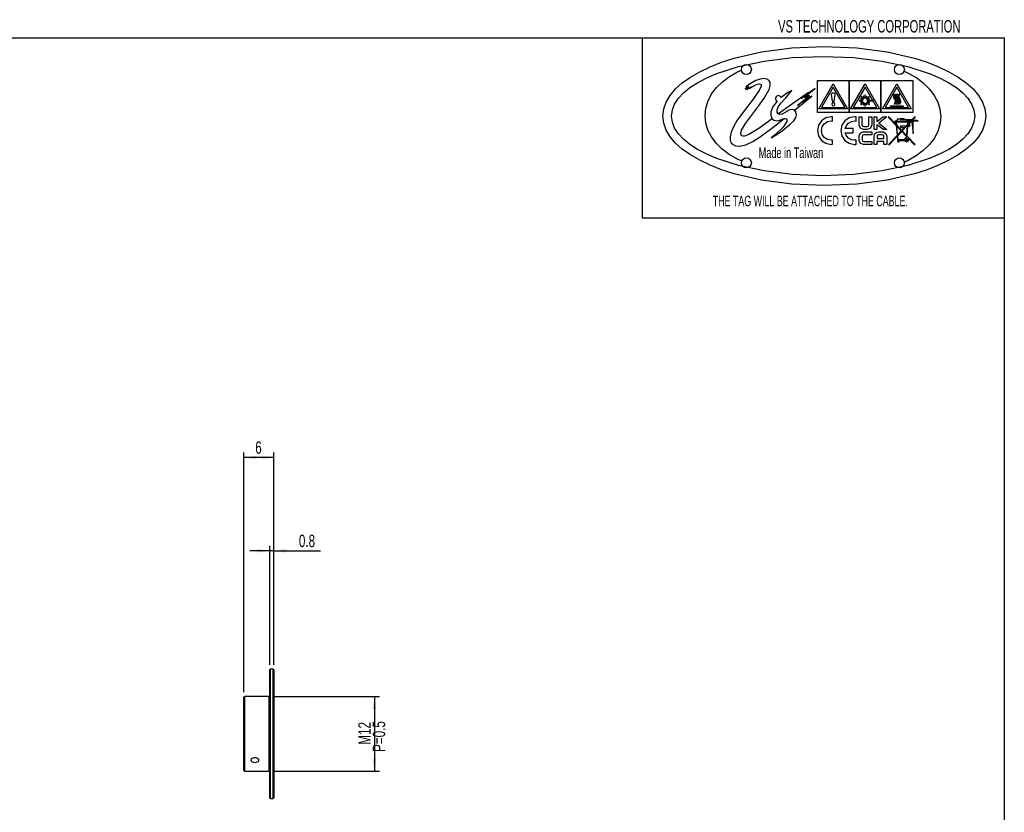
# Model space of a CAD drawing. Extents: x 3.2 to 81.8, y 2.2 to 57.9.
# Tile 3 of 3: x 42.2 to 81.8, y 26 to 57.9. Entities that reach past the tile are written whole.
import ezdxf
from ezdxf.enums import TextEntityAlignment as Align

# ---------------------------------------------------------------- set-up
doc = ezdxf.new("R2010")
doc.units = 0
doc.header["$LTSCALE"] = 0.2
doc.layers.get('0').update_dxf_attribs({"linetype": 'CONTINUOUS'})
doc.layers.add('00_FORMAT', color=7, linetype='CONTINUOUS')
doc.dimstyles.new('SLDDIMSTYLE0', dxfattribs={"dimtxt": 0.5, "dimasz": 0.5, "dimexe": 0, "dimexo": 0.0625, "dimgap": 0.125, "dimtad": 1, "dimlfac": 5, "dimrnd": 1e-09, "dimzin": 12, "dimsah": 1, "dimcen": 0.09, "dimazin": 3, "dimtfac": 1, "dimtofl": 0, "dimtmove": 0, "dimatfit": 3})
doc.dimstyles.new('SLDDIMSTYLE3', dxfattribs={"dimtxt": 0.5, "dimasz": 0.5, "dimexe": 0, "dimexo": 0.0625, "dimgap": 0.125, "dimtad": 1, "dimlfac": 5, "dimrnd": 1e-09, "dimsah": 1, "dimcen": 0.09, "dimazin": 3, "dimtfac": 1, "dimtmove": 0, "dimatfit": 3})
doc.dimstyles.new('SLDDIMSTYLE4', dxfattribs={"dimtxt": 0.5, "dimasz": 0.5, "dimexe": 0, "dimexo": 0.0625, "dimgap": 0.125, "dimtad": 1, "dimlfac": 5, "dimrnd": 1e-09, "dimzin": 12, "dimsah": 1, "dimcen": 0.09, "dimazin": 3, "dimtfac": 1, "dimtofl": 0, "dimtmove": 0, "dimatfit": 3})

# ---------------------------------------------------------------- blocks, each defined once
blk = doc.blocks.new('SW_NOTE_0_14')
at = {"color": 0, "linetype": 'CONTINUOUS', "width": 0.65}
blk.add_text('Made in Taiwan', height=0.21167, dxfattribs=at).set_placement((0, 0), align=Align.BOTTOM_LEFT)
blk = doc.blocks.new('圖塊19')
at = {"color": 7, "linetype": 'CONTINUOUS'}
for p, q in [((3.166, 5.422), (4.27, 5.68)), ((4.27, 5.68), (5.49, 5.843)), ((5.49, 5.843), (6.8, 5.9)), ((6.8, 5.9), (8.11, 5.843)), ((8.11, 5.843), (9.33, 5.68)), ((9.33, 5.68), (10.434, 5.422)), ((2.204, 5.08), (2.665, 5.261)), ((2.665, 5.261), (3.166, 5.422)), ((3.341, 5.09), (4.377, 5.311)), ((3.523, 5.114), (3.586, 5.157)), ((3.586, 5.157), (3.664, 5.173)), ((3.664, 5.173), (3.742, 5.157)), ((3.742, 5.157), (3.806, 5.114)), ((4.377, 5.311), (5.522, 5.451)), ((5.522, 5.451), (6.752, 5.5)), ((6.752, 5.5), (7.981, 5.451)), ((7.981, 5.451), (9.126, 5.311)), ((9.126, 5.311), (10.162, 5.09)), ((9.68, 5.114), (9.744, 5.157)), ((9.744, 5.157), (9.822, 5.173)), ((9.822, 5.173), (9.9, 5.157)), ((9.9, 5.157), (9.963, 5.114)), ((10.434, 5.422), (10.935, 5.261)), ((10.935, 5.261), (11.396, 5.08)), ((1.41, 4.665), (1.784, 4.881)), ((1.784, 4.881), (2.204, 5.08)), ((2.045, 4.627), (2.438, 4.797)), ((2.438, 4.797), (3.341, 5.09)), ((2.985, 4.693), (3.308, 4.878)), ((3.308, 4.878), (3.469, 4.948)), ((3.464, 4.973), (3.48, 5.05)), ((3.48, 4.895), (3.464, 4.973)), ((3.48, 5.05), (3.523, 5.114)), ((3.523, 4.831), (3.48, 4.895)), ((3.586, 4.788), (3.523, 4.831)), ((3.664, 4.773), (3.586, 4.788)), ((3.742, 4.788), (3.664, 4.773)), ((3.806, 4.831), (3.742, 4.788)), ((3.806, 5.114), (3.848, 5.05)), ((3.848, 4.895), (3.806, 4.831)), ((3.848, 5.05), (3.864, 4.973)), ((3.864, 4.973), (3.848, 4.895)), ((9.622, 4.973), (9.638, 5.05)), ((9.638, 4.895), (9.622, 4.973)), ((9.638, 5.05), (9.68, 5.114)), ((9.68, 4.831), (9.638, 4.895)), ((9.744, 4.788), (9.68, 4.831)), ((9.822, 4.773), (9.744, 4.788)), ((9.9, 4.788), (9.822, 4.773)), ((9.963, 4.831), (9.9, 4.788)), ((9.963, 5.114), (10.006, 5.05)), ((10.006, 4.895), (9.963, 4.831)), ((10.006, 5.05), (10.022, 4.973)), ((10.022, 4.973), (10.006, 4.895)), ((10.008, 4.904), (10.203, 4.817)), ((10.162, 5.09), (11.065, 4.797)), ((10.203, 4.817), (10.519, 4.632)), ((11.065, 4.797), (11.459, 4.627)), ((11.396, 5.08), (11.816, 4.881)), ((11.816, 4.881), (12.19, 4.666)), ((0.811, 4.19), (1.084, 4.435)), ((1.084, 4.435), (1.41, 4.665)), ((1.388, 4.244), (1.694, 4.442)), ((1.694, 4.442), (2.045, 4.627)), ((2.46, 4.245), (2.701, 4.481)), ((2.701, 4.481), (2.985, 4.693)), ((4.047, 4.524), (3.755, 4.349)), ((3.973, 4.324), (4.117, 4.381)), ((4.22, 4.589), (4.047, 4.524)), ((4.117, 4.381), (4.194, 4.391)), ((4.194, 4.391), (4.254, 4.373)), ((4.36, 4.607), (4.22, 4.589)), ((4.254, 4.373), (4.256, 4.296)), ((4.528, 4.566), (4.36, 4.607)), ((4.583, 4.518), (4.528, 4.566)), ((4.62, 4.444), (4.583, 4.518)), ((4.622, 4.333), (4.62, 4.444)), ((6.52, 3.248), (6.52, 4.528)), ((6.52, 4.528), (7.8, 4.528)), ((6.58, 3.387), (7.16, 4.39)), ((7.16, 4.39), (7.739, 3.387)), ((7.8, 4.528), (7.8, 3.248)), ((7.8, 3.248), (7.8, 4.528)), ((7.8, 4.528), (9.08, 4.528)), ((7.86, 3.387), (8.44, 4.39)), ((8.44, 4.39), (9.019, 3.387)), ((9.08, 4.528), (9.08, 3.248)), ((9.08, 3.248), (9.08, 4.528)), ((9.08, 4.528), (10.36, 4.528)), ((9.14, 3.387), (9.72, 4.39)), ((9.72, 4.39), (10.299, 3.387)), ((10.36, 4.528), (10.36, 3.248)), ((10.519, 4.632), (10.798, 4.42)), ((10.798, 4.42), (11.035, 4.186)), ((11.459, 4.627), (11.81, 4.442)), ((11.81, 4.442), (12.115, 4.244)), ((12.19, 4.666), (12.515, 4.435)), ((12.515, 4.435), (12.789, 4.19)), ((0.592, 3.933), (0.811, 4.19)), ((0.926, 3.814), (1.131, 4.034)), ((1.131, 4.034), (1.388, 4.244)), ((2.12, 3.713), (2.264, 3.988)), ((2.264, 3.988), (2.46, 4.245)), ((3.752, 4.285), (3.608, 4.176)), ((3.608, 4.176), (3.753, 4.263)), ((3.755, 4.349), (3.639, 4.261)), ((3.639, 4.261), (3.745, 4.313)), ((3.676, 4.167), (3.842, 4.273)), ((3.762, 4.247), (3.676, 4.167)), ((3.745, 4.313), (3.679, 4.26)), ((3.679, 4.26), (3.752, 4.285)), ((3.753, 4.263), (3.709, 4.219)), ((3.709, 4.219), (3.762, 4.247)), ((3.777, 4.21), (3.973, 4.324)), ((3.842, 4.273), (3.777, 4.21)), ((4.186, 4.157), (3.935, 3.778)), ((4.256, 4.296), (4.186, 4.157)), ((4.38, 3.815), (4.577, 4.173)), ((4.577, 4.173), (4.622, 4.333)), ((5.328, 4.046), (5.062, 3.84)), ((5.252, 3.838), (5.489, 4.123)), ((5.489, 4.123), (5.328, 4.046)), ((6.161, 4.053), (5.485, 3.564)), ((6.427, 4.21), (5.866, 3.807)), ((5.866, 3.807), (6.161, 4.053)), ((6.007, 3.826), (6.15, 3.964)), ((6.035, 3.893), (6.427, 4.21)), ((6.15, 3.964), (6.035, 3.893)), ((7.16, 4.268), (6.686, 3.447)), ((7.083, 3.987), (7.081, 3.976)), ((7.081, 3.976), (7.081, 3.971)), ((7.081, 3.971), (7.122, 3.699)), ((7.094, 4.002), (7.083, 3.987)), ((7.114, 4.017), (7.094, 4.002)), ((7.137, 4.024), (7.114, 4.017)), ((7.163, 4.026), (7.137, 4.024)), ((7.633, 3.447), (7.16, 4.268)), ((7.185, 4.024), (7.163, 4.026)), ((7.203, 4.018), (7.185, 4.024)), ((7.197, 3.7), (7.238, 3.967)), ((7.219, 4.007), (7.203, 4.018)), ((7.232, 3.992), (7.219, 4.007)), ((7.237, 3.982), (7.232, 3.992)), ((7.238, 3.971), (7.237, 3.982)), ((7.238, 3.967), (7.238, 3.971)), ((8.44, 4.268), (7.966, 3.447)), ((8.914, 3.447), (8.44, 4.268)), ((9.72, 4.268), (9.246, 3.447)), ((9.597, 3.92), (9.624, 3.99)), ((9.624, 3.99), (9.646, 3.976)), ((9.646, 3.976), (9.624, 3.916)), ((9.687, 3.92), (9.713, 3.99)), ((9.713, 3.99), (9.736, 3.976)), ((9.736, 3.976), (9.713, 3.916)), ((10.194, 3.447), (9.72, 4.268)), ((9.776, 3.92), (9.803, 3.99)), ((9.803, 3.99), (9.825, 3.976)), ((9.825, 3.976), (9.803, 3.916)), ((11.035, 4.186), (11.227, 3.931)), ((12.115, 4.244), (12.372, 4.034)), ((12.372, 4.034), (12.577, 3.814)), ((12.789, 4.19), (13.008, 3.933)), ((0.334, 3.386), (0.432, 3.664)), ((0.432, 3.664), (0.592, 3.933)), ((0.683, 3.345), (0.776, 3.584)), ((0.776, 3.584), (0.926, 3.814)), ((2.03, 3.422), (2.12, 3.713)), ((3.935, 3.778), (3.63, 3.38)), ((4.147, 3.5), (4.38, 3.815)), ((4.905, 3.695), (4.74, 3.493)), ((4.864, 3.89), (4.83, 3.806)), ((4.83, 3.806), (4.851, 3.738)), ((4.851, 3.738), (4.905, 3.695)), ((4.948, 3.924), (4.864, 3.89)), ((5.02, 3.9), (4.948, 3.924)), ((4.96, 3.482), (5.055, 3.614)), ((5.062, 3.84), (5.02, 3.9)), ((5.055, 3.614), (5.252, 3.838)), ((5.597, 3.337), (6.295, 3.9)), ((5.717, 3.524), (6.203, 3.926)), ((6.141, 3.83), (5.717, 3.524)), ((6.295, 3.9), (5.937, 3.639)), ((5.937, 3.639), (6.141, 3.83)), ((6.158, 3.927), (6.007, 3.826)), ((6.048, 3.817), (6.158, 3.927)), ((6.203, 3.926), (6.048, 3.817)), ((7.117, 3.618), (7.099, 3.574)), ((7.099, 3.574), (7.117, 3.53)), ((7.161, 3.637), (7.117, 3.618)), ((7.122, 3.699), (7.124, 3.694)), ((7.124, 3.694), (7.131, 3.686)), ((7.131, 3.686), (7.137, 3.681)), ((7.137, 3.681), (7.152, 3.674)), ((7.152, 3.674), (7.17, 3.674)), ((7.204, 3.618), (7.161, 3.637)), ((7.17, 3.674), (7.182, 3.68)), ((7.182, 3.68), (7.19, 3.686)), ((7.19, 3.686), (7.196, 3.694)), ((7.196, 3.694), (7.197, 3.7)), ((7.222, 3.574), (7.204, 3.618)), ((7.204, 3.53), (7.222, 3.574)), ((8.336, 3.73), (8.209, 3.73)), ((8.209, 3.73), (8.209, 3.714)), ((8.336, 3.73), (8.209, 3.73)), ((8.209, 3.73), (8.209, 3.714)), ((8.209, 3.714), (8.336, 3.714)), ((8.209, 3.714), (8.336, 3.714)), ((8.268, 3.8), (8.262, 3.784)), ((8.268, 3.8), (8.262, 3.784)), ((8.262, 3.784), (8.342, 3.751)), ((8.262, 3.784), (8.342, 3.751)), ((8.339, 3.686), (8.262, 3.654)), ((8.339, 3.686), (8.262, 3.654)), ((8.262, 3.654), (8.268, 3.638)), ((8.262, 3.654), (8.268, 3.638)), ((8.358, 3.651), (8.267, 3.561)), ((8.358, 3.651), (8.267, 3.561)), ((8.348, 3.766), (8.268, 3.8)), ((8.348, 3.766), (8.268, 3.8)), ((8.268, 3.638), (8.346, 3.671)), ((8.268, 3.638), (8.346, 3.671)), ((8.282, 3.895), (8.27, 3.882)), ((8.282, 3.895), (8.27, 3.882)), ((8.27, 3.882), (8.365, 3.788)), ((8.27, 3.882), (8.365, 3.788)), ((8.279, 3.549), (8.37, 3.639)), ((8.279, 3.549), (8.37, 3.639)), ((8.377, 3.799), (8.282, 3.895)), ((8.377, 3.799), (8.282, 3.895)), ((8.342, 3.751), (8.336, 3.73)), ((8.342, 3.751), (8.336, 3.73)), ((8.336, 3.714), (8.339, 3.686)), ((8.336, 3.714), (8.339, 3.686)), ((8.346, 3.671), (8.358, 3.651)), ((8.346, 3.671), (8.358, 3.651)), ((8.365, 3.788), (8.348, 3.766)), ((8.365, 3.788), (8.348, 3.766)), ((8.389, 3.625), (8.359, 3.551)), ((8.389, 3.625), (8.359, 3.551)), ((8.377, 3.9), (8.361, 3.893)), ((8.377, 3.9), (8.361, 3.893)), ((8.361, 3.893), (8.395, 3.81)), ((8.361, 3.893), (8.395, 3.81)), ((8.37, 3.639), (8.389, 3.625)), ((8.37, 3.639), (8.389, 3.625)), ((8.374, 3.544), (8.404, 3.618)), ((8.374, 3.544), (8.404, 3.618)), ((8.411, 3.817), (8.377, 3.9)), ((8.411, 3.817), (8.377, 3.9)), ((8.395, 3.81), (8.377, 3.799)), ((8.395, 3.81), (8.377, 3.799)), ((8.404, 3.618), (8.431, 3.612)), ((8.404, 3.618), (8.431, 3.612)), ((8.431, 3.82), (8.411, 3.817)), ((8.431, 3.82), (8.411, 3.817)), ((8.448, 3.947), (8.431, 3.947)), ((8.431, 3.947), (8.431, 3.82)), ((8.448, 3.947), (8.431, 3.947)), ((8.431, 3.947), (8.431, 3.82)), ((8.431, 3.612), (8.431, 3.488)), ((8.431, 3.612), (8.431, 3.488)), ((8.448, 3.82), (8.448, 3.947)), ((8.448, 3.82), (8.448, 3.947)), ((8.467, 3.817), (8.448, 3.82)), ((8.467, 3.817), (8.448, 3.82)), ((8.448, 3.612), (8.473, 3.617)), ((8.448, 3.612), (8.473, 3.617)), ((8.448, 3.488), (8.448, 3.612)), ((8.448, 3.488), (8.448, 3.612)), ((8.499, 3.897), (8.467, 3.817)), ((8.499, 3.897), (8.467, 3.817)), ((8.473, 3.617), (8.503, 3.544)), ((8.473, 3.617), (8.503, 3.544)), ((8.483, 3.811), (8.516, 3.89)), ((8.483, 3.811), (8.516, 3.89)), ((8.505, 3.797), (8.483, 3.811)), ((8.505, 3.797), (8.483, 3.811)), ((8.488, 3.624), (8.511, 3.64)), ((8.488, 3.624), (8.511, 3.64)), ((8.518, 3.551), (8.488, 3.624)), ((8.518, 3.551), (8.488, 3.624)), ((8.516, 3.89), (8.499, 3.897)), ((8.516, 3.89), (8.499, 3.897)), ((8.597, 3.888), (8.505, 3.797)), ((8.597, 3.888), (8.505, 3.797)), ((8.511, 3.64), (8.603, 3.55)), ((8.511, 3.64), (8.603, 3.55)), ((8.518, 3.785), (8.609, 3.877)), ((8.518, 3.785), (8.609, 3.877)), ((8.531, 3.767), (8.518, 3.785)), ((8.531, 3.767), (8.518, 3.785)), ((8.523, 3.654), (8.534, 3.671)), ((8.523, 3.654), (8.534, 3.671)), ((8.615, 3.562), (8.523, 3.654)), ((8.615, 3.562), (8.523, 3.654)), ((8.609, 3.8), (8.531, 3.767)), ((8.609, 3.8), (8.531, 3.767)), ((8.534, 3.671), (8.614, 3.638)), ((8.534, 3.671), (8.614, 3.638)), ((8.538, 3.752), (8.615, 3.785)), ((8.538, 3.752), (8.615, 3.785)), ((8.543, 3.73), (8.538, 3.752)), ((8.543, 3.73), (8.538, 3.752)), ((8.54, 3.688), (8.544, 3.714)), ((8.54, 3.688), (8.544, 3.714)), ((8.621, 3.654), (8.54, 3.688)), ((8.621, 3.654), (8.54, 3.688)), ((8.784, 3.73), (8.543, 3.73)), ((8.784, 3.73), (8.543, 3.73)), ((8.544, 3.714), (8.784, 3.714)), ((8.544, 3.714), (8.784, 3.714)), ((8.609, 3.877), (8.597, 3.888)), ((8.609, 3.877), (8.597, 3.888)), ((8.615, 3.785), (8.609, 3.8)), ((8.615, 3.785), (8.609, 3.8)), ((8.614, 3.638), (8.621, 3.654)), ((8.614, 3.638), (8.621, 3.654)), ((8.784, 3.714), (8.784, 3.73)), ((8.784, 3.714), (8.784, 3.73)), ((9.597, 3.851), (9.597, 3.92)), ((9.634, 3.776), (9.597, 3.851)), ((9.624, 3.916), (9.623, 3.858)), ((9.623, 3.858), (9.655, 3.794)), ((9.624, 3.584), (9.656, 3.649)), ((9.645, 3.568), (9.624, 3.584)), ((9.663, 3.711), (9.634, 3.776)), ((9.683, 3.643), (9.645, 3.568)), ((9.655, 3.794), (9.69, 3.716)), ((9.656, 3.649), (9.663, 3.711)), ((9.69, 3.716), (9.683, 3.643)), ((9.687, 3.852), (9.687, 3.92)), ((9.725, 3.776), (9.687, 3.852)), ((9.713, 3.916), (9.713, 3.858)), ((9.713, 3.858), (9.745, 3.794)), ((9.714, 3.584), (9.746, 3.649)), ((9.735, 3.568), (9.714, 3.584)), ((9.753, 3.711), (9.725, 3.776)), ((9.773, 3.643), (9.735, 3.568)), ((9.745, 3.794), (9.78, 3.716)), ((9.746, 3.649), (9.753, 3.711)), ((9.78, 3.716), (9.773, 3.643)), ((9.776, 3.851), (9.776, 3.92)), ((9.814, 3.776), (9.776, 3.851)), ((9.803, 3.916), (9.803, 3.858)), ((9.803, 3.858), (9.835, 3.794)), ((9.804, 3.584), (9.836, 3.649)), ((9.825, 3.568), (9.804, 3.584)), ((9.843, 3.711), (9.814, 3.776)), ((9.862, 3.643), (9.825, 3.568)), ((9.835, 3.794), (9.87, 3.716)), ((9.836, 3.649), (9.843, 3.711)), ((9.87, 3.716), (9.862, 3.643)), ((11.227, 3.931), (11.368, 3.658)), ((11.368, 3.658), (11.456, 3.37)), ((12.577, 3.814), (12.728, 3.584)), ((12.728, 3.584), (12.82, 3.345)), ((13.008, 3.933), (13.168, 3.664)), ((13.168, 3.664), (13.266, 3.386)), ((0.3, 3.1), (0.334, 3.386)), ((0.652, 3.1), (0.683, 3.345)), ((1.999, 3.118), (2.03, 3.422)), ((3.63, 3.38), (3.298, 2.933)), ((3.626, 2.804), (4.147, 3.5)), ((4.651, 3.274), (4.643, 3.153)), ((4.74, 3.493), (4.651, 3.274)), ((4.907, 3.356), (4.96, 3.482)), ((4.907, 3.256), (4.907, 3.356)), ((4.947, 3.191), (4.907, 3.256)), ((4.962, 3.185), (4.947, 3.191)), ((5.485, 3.564), (4.962, 3.185)), ((5.014, 3.163), (4.962, 3.185)), ((5.097, 3.172), (5.014, 3.163)), ((5.25, 3.253), (5.097, 3.172)), ((5.375, 3.333), (5.25, 3.253)), ((5.517, 3.364), (5.375, 3.333)), ((5.595, 3.339), (5.517, 3.364)), ((5.597, 3.337), (5.595, 3.339)), ((5.66, 3.263), (5.597, 3.337)), ((5.685, 3.155), (5.66, 3.263)), ((7.8, 3.248), (6.52, 3.248)), ((7.739, 3.387), (6.58, 3.387)), ((6.686, 3.447), (7.633, 3.447)), ((7.117, 3.53), (7.161, 3.512)), ((7.161, 3.512), (7.204, 3.53)), ((9.08, 3.248), (7.8, 3.248)), ((9.019, 3.387), (7.86, 3.387)), ((7.966, 3.447), (8.914, 3.447)), ((8.267, 3.561), (8.279, 3.549)), ((8.267, 3.561), (8.279, 3.549)), ((8.359, 3.551), (8.374, 3.544)), ((8.359, 3.551), (8.374, 3.544)), ((8.431, 3.488), (8.448, 3.488)), ((8.431, 3.488), (8.448, 3.488)), ((8.503, 3.544), (8.518, 3.551)), ((8.503, 3.544), (8.518, 3.551)), ((8.603, 3.55), (8.615, 3.562)), ((8.603, 3.55), (8.615, 3.562)), ((10.36, 3.248), (9.08, 3.248)), ((10.299, 3.387), (9.14, 3.387)), ((9.246, 3.447), (10.194, 3.447)), ((9.467, 3.512), (9.973, 3.512)), ((9.467, 3.485), (9.467, 3.512)), ((9.973, 3.485), (9.467, 3.485)), ((9.973, 3.512), (9.973, 3.485)), ((11.456, 3.37), (11.486, 3.07)), ((12.82, 3.345), (12.852, 3.1)), ((13.266, 3.386), (13.3, 3.1)), ((0.334, 2.814), (0.3, 3.1)), ((0.432, 2.536), (0.334, 2.814)), ((0.683, 2.855), (0.652, 3.1)), ((0.776, 2.616), (0.683, 2.855)), ((2.03, 2.818), (1.999, 3.118)), ((2.118, 2.53), (2.03, 2.818)), ((3.298, 2.933), (3.145, 2.669)), ((3.467, 2.527), (3.626, 2.804)), ((4.7, 2.994), (4.158, 2.6)), ((4.643, 3.153), (4.662, 3.057)), ((4.662, 3.057), (4.7, 2.994)), ((4.7, 2.994), (4.705, 2.985)), ((4.705, 2.985), (4.767, 2.94)), ((4.767, 2.94), (4.899, 2.913)), ((4.8, 2.693), (5.178, 2.998)), ((4.899, 2.913), (5.004, 2.933)), ((5.004, 2.933), (5.135, 2.989)), ((5.135, 2.989), (5.178, 2.998)), ((5.287, 2.884), (5.142, 2.654)), ((5.178, 2.998), (5.207, 3.004)), ((5.207, 3.004), (5.266, 2.981)), ((5.266, 2.981), (5.289, 2.944)), ((5.289, 2.944), (5.287, 2.884)), ((5.425, 2.768), (5.568, 2.913)), ((5.568, 2.913), (5.654, 3.04)), ((5.654, 3.04), (5.685, 3.155)), ((6.682, 2.908), (6.563, 2.731)), ((6.859, 3.027), (6.682, 2.908)), ((6.717, 2.666), (6.8, 2.79)), ((6.8, 2.79), (6.924, 2.874)), ((7.076, 3.071), (6.859, 3.027)), ((6.924, 2.874), (7.076, 2.904)), ((7.135, 3.068), (7.076, 3.071)), ((7.076, 2.904), (7.135, 2.9)), ((7.135, 2.9), (7.135, 3.068)), ((7.628, 2.908), (7.509, 2.731)), ((7.805, 3.027), (7.628, 2.908)), ((7.69, 2.72), (7.775, 2.817)), ((7.775, 2.817), (7.888, 2.881)), ((8.021, 3.071), (7.805, 3.027)), ((7.888, 2.881), (8.021, 2.904)), ((8.077, 3.068), (8.021, 3.071)), ((8.021, 2.904), (8.077, 2.9)), ((8.077, 2.9), (8.077, 3.068)), ((8.2, 3.057), (8.202, 3.07)), ((8.2, 2.73), (8.2, 3.057)), ((8.202, 3.07), (8.314, 3.07)), ((8.314, 3.07), (8.316, 3.042)), ((8.316, 3.042), (8.316, 2.754)), ((8.594, 2.749), (8.595, 3.039)), ((8.595, 3.039), (8.595, 3.07)), ((8.595, 3.07), (8.71, 3.07)), ((8.71, 3.07), (8.711, 3.042)), ((8.711, 3.042), (8.711, 2.742)), ((8.804, 2.561), (8.804, 3.069)), ((8.804, 3.069), (8.919, 3.069)), ((8.919, 3.069), (8.919, 2.877)), ((8.919, 2.877), (8.951, 2.902)), ((8.951, 2.902), (9.155, 3.062)), ((9.312, 3.066), (8.994, 2.815)), ((8.994, 2.815), (9.31, 2.564)), ((9.155, 3.062), (9.176, 3.071)), ((9.176, 3.071), (9.312, 3.066)), ((9.691, 2.759), (9.384, 3.082)), ((9.384, 3.082), (9.384, 3.042)), ((9.384, 3.042), (9.695, 2.715)), ((9.689, 2.89), (9.64, 2.89)), ((9.64, 2.89), (9.64, 2.864)), ((9.64, 2.864), (9.682, 2.864)), ((9.682, 2.864), (9.691, 2.759)), ((9.735, 2.935), (9.689, 2.89)), ((9.72, 2.729), (9.708, 2.864)), ((9.708, 2.864), (10.152, 2.864)), ((9.79, 2.977), (9.735, 2.977)), ((9.735, 2.977), (9.735, 2.935)), ((9.735, 2.903), (10.174, 2.89)), ((9.79, 2.961), (9.79, 2.977)), ((9.819, 2.97), (9.79, 2.961)), ((9.842, 2.975), (9.819, 2.97)), ((10.018, 2.992), (9.842, 2.992)), ((9.842, 2.992), (9.842, 2.975)), ((9.868, 2.942), (10.307, 2.966)), ((10.376, 2.942), (9.868, 2.942)), ((10.018, 2.979), (10.018, 2.992)), ((10.112, 2.95), (10.018, 2.979)), ((10.162, 2.91), (10.112, 2.95)), ((10.152, 2.864), (10.144, 2.759)), ((10.16, 2.89), (10.174, 2.903)), ((10.174, 2.89), (10.16, 2.89)), ((10.202, 2.939), (10.162, 2.91)), ((10.173, 2.799), (10.178, 2.864)), ((10.182, 2.799), (10.173, 2.799)), ((10.178, 2.864), (10.202, 2.857)), ((10.451, 3.082), (10.182, 2.799)), ((10.242, 2.898), (10.202, 2.939)), ((10.202, 2.857), (10.242, 2.898)), ((10.22, 2.799), (10.451, 3.042)), ((10.247, 2.799), (10.22, 2.799)), ((10.229, 2.934), (10.265, 2.945)), ((10.229, 2.89), (10.229, 2.934)), ((10.584, 2.89), (10.229, 2.89)), ((10.247, 2.696), (10.247, 2.799)), ((10.265, 2.945), (10.281, 2.949)), ((10.281, 2.949), (10.281, 2.915)), ((10.281, 2.915), (10.457, 2.915)), ((10.307, 2.966), (10.376, 2.402)), ((10.376, 2.402), (10.376, 2.942)), ((10.451, 3.042), (10.451, 3.082)), ((10.457, 2.915), (10.457, 2.952)), ((10.457, 2.952), (10.539, 2.927)), ((10.539, 2.927), (10.584, 2.89)), ((11.486, 3.07), (11.456, 2.766)), ((12.82, 2.855), (12.728, 2.616)), ((12.852, 3.1), (12.82, 2.855)), ((13.266, 2.814), (13.168, 2.536)), ((13.3, 3.1), (13.266, 2.814)), ((0.592, 2.267), (0.432, 2.536)), ((0.926, 2.386), (0.776, 2.616)), ((1.131, 2.166), (0.926, 2.386)), ((2.259, 2.257), (2.118, 2.53)), ((3.052, 2.445), (3.011, 2.258)), ((3.145, 2.669), (3.052, 2.445)), ((3.438, 2.401), (3.467, 2.527)), ((3.467, 2.31), (3.438, 2.401)), ((4.158, 2.6), (3.759, 2.356)), ((4.217, 2.264), (4.8, 2.693)), ((5.142, 2.654), (4.836, 2.357)), ((4.889, 2.361), (5.107, 2.509)), ((5.107, 2.509), (5.425, 2.768)), ((6.563, 2.731), (6.52, 2.515)), ((6.52, 2.515), (6.563, 2.298)), ((6.686, 2.515), (6.717, 2.666)), ((6.717, 2.363), (6.686, 2.515)), ((7.509, 2.731), (7.465, 2.515)), ((7.465, 2.515), (7.509, 2.298)), ((7.641, 2.598), (7.69, 2.72)), ((7.966, 2.598), (7.641, 2.598)), ((7.69, 2.31), (7.641, 2.431)), ((7.641, 2.431), (7.966, 2.431)), ((7.966, 2.431), (7.966, 2.598)), ((8.253, 2.608), (8.2, 2.73)), ((8.202, 2.309), (8.257, 2.419)), ((8.379, 2.559), (8.253, 2.608)), ((8.257, 2.419), (8.37, 2.466)), ((8.316, 2.754), (8.335, 2.694)), ((8.335, 2.694), (8.395, 2.676)), ((8.37, 2.466), (8.695, 2.466)), ((8.527, 2.559), (8.379, 2.559)), ((8.395, 2.676), (8.521, 2.676)), ((8.521, 2.676), (8.576, 2.694)), ((8.66, 2.61), (8.527, 2.559)), ((8.576, 2.694), (8.594, 2.749)), ((8.711, 2.742), (8.66, 2.61)), ((8.695, 2.466), (8.71, 2.465)), ((8.71, 2.465), (8.71, 2.35)), ((8.92, 2.561), (8.804, 2.561)), ((8.816, 2.355), (8.855, 2.415)), ((8.855, 2.415), (8.915, 2.453)), ((8.915, 2.453), (8.991, 2.466)), ((8.938, 2.738), (8.92, 2.75)), ((8.92, 2.75), (8.92, 2.561)), ((9.149, 2.572), (8.938, 2.738)), ((8.991, 2.466), (9.171, 2.462)), ((9.176, 2.559), (9.149, 2.572)), ((9.171, 2.462), (9.275, 2.404)), ((9.308, 2.559), (9.176, 2.559)), ((9.275, 2.404), (9.315, 2.291)), ((9.31, 2.564), (9.308, 2.559)), ((9.695, 2.715), (9.728, 2.321)), ((9.917, 2.52), (9.72, 2.729)), ((9.723, 2.685), (9.899, 2.501)), ((9.752, 2.346), (9.723, 2.685)), ((9.899, 2.501), (9.752, 2.346)), ((9.755, 2.309), (9.917, 2.48)), ((10.065, 2.696), (9.872, 2.696)), ((9.872, 2.696), (9.872, 2.638)), ((9.872, 2.638), (10.029, 2.638)), ((10.029, 2.638), (9.917, 2.52)), ((9.917, 2.48), (10.108, 2.28)), ((9.936, 2.5), (10.141, 2.716)), ((10.111, 2.316), (9.936, 2.5)), ((10.144, 2.759), (10.065, 2.676)), ((10.065, 2.676), (10.065, 2.696)), ((10.141, 2.716), (10.111, 2.316)), ((10.135, 2.291), (10.165, 2.696)), ((10.165, 2.696), (10.247, 2.696)), ((10.167, 2.722), (10.169, 2.746)), ((10.221, 2.722), (10.167, 2.722)), ((10.169, 2.746), (10.195, 2.773)), ((10.195, 2.773), (10.221, 2.773)), ((10.221, 2.773), (10.221, 2.722)), ((11.366, 2.475), (11.221, 2.2)), ((11.456, 2.766), (11.366, 2.475)), ((12.577, 2.386), (12.372, 2.166)), ((12.728, 2.616), (12.577, 2.386)), ((13.168, 2.536), (13.008, 2.267)), ((0.811, 2.01), (0.592, 2.267)), ((1.084, 1.765), (0.811, 2.01)), ((1.388, 1.956), (1.131, 2.166)), ((2.451, 2.002), (2.259, 2.257)), ((2.688, 1.768), (2.451, 2.002)), ((3.011, 2.258), (3.015, 2.108)), ((3.015, 2.108), (3.052, 2.019)), ((3.052, 2.019), (3.125, 1.95)), ((3.514, 2.288), (3.467, 2.31)), ((3.581, 2.291), (3.514, 2.288)), ((3.759, 2.356), (3.581, 2.291)), ((3.646, 1.942), (3.921, 2.074)), ((3.921, 2.074), (4.217, 2.264)), ((4.665, 2.222), (4.889, 2.361)), ((4.836, 2.357), (4.665, 2.222)), ((6.563, 2.298), (6.682, 2.122)), ((6.682, 2.122), (6.859, 2.002)), ((6.8, 2.239), (6.717, 2.363)), ((6.924, 2.156), (6.8, 2.239)), ((6.859, 2.002), (7.076, 1.959)), ((7.076, 2.125), (6.924, 2.156)), ((7.135, 2.13), (7.076, 2.125)), ((7.135, 1.962), (7.135, 2.13)), ((7.509, 2.298), (7.628, 2.122)), ((7.628, 2.122), (7.805, 2.002)), ((7.775, 2.213), (7.69, 2.31)), ((7.888, 2.149), (7.775, 2.213)), ((7.805, 2.002), (8.021, 1.959)), ((8.021, 2.126), (7.888, 2.149)), ((8.077, 2.129), (8.021, 2.126)), ((8.077, 1.961), (8.077, 2.129)), ((8.201, 2.122), (8.202, 2.309)), ((8.257, 2.001), (8.201, 2.122)), ((8.384, 1.954), (8.257, 2.001)), ((8.336, 2.332), (8.317, 2.277)), ((8.317, 2.277), (8.317, 2.143)), ((8.317, 2.143), (8.336, 2.089)), ((8.391, 2.35), (8.336, 2.332)), ((8.336, 2.089), (8.39, 2.071)), ((8.39, 2.071), (8.682, 2.071)), ((8.684, 2.35), (8.391, 2.35)), ((8.682, 2.071), (8.71, 2.071)), ((8.71, 2.35), (8.684, 2.35)), ((8.71, 2.071), (8.71, 1.954)), ((8.802, 2.279), (8.816, 2.355)), ((8.802, 1.981), (8.802, 2.279)), ((9.199, 2.069), (8.92, 2.069)), ((8.92, 2.069), (8.92, 1.956)), ((8.922, 2.295), (8.921, 2.19)), ((8.921, 2.19), (9.196, 2.19)), ((8.941, 2.334), (8.922, 2.295)), ((8.983, 2.349), (8.941, 2.334)), ((9.134, 2.349), (8.983, 2.349)), ((9.18, 2.331), (9.134, 2.349)), ((9.197, 2.284), (9.18, 2.331)), ((9.196, 2.19), (9.197, 2.198)), ((9.197, 2.198), (9.197, 2.284)), ((9.199, 1.956), (9.199, 2.069)), ((9.315, 2.291), (9.315, 1.976)), ((9.728, 2.321), (9.384, 1.959)), ((9.421, 1.959), (9.731, 2.284)), ((9.731, 2.284), (9.744, 2.129)), ((9.744, 2.129), (9.755, 2.117)), ((9.769, 2.143), (9.755, 2.309)), ((9.755, 2.117), (9.755, 2.064)), ((9.755, 2.064), (9.809, 2.064)), ((10.023, 2.143), (9.769, 2.143)), ((9.809, 2.064), (9.809, 2.117)), ((9.809, 2.117), (10.029, 2.117)), ((10.048, 2.215), (10.022, 2.152)), ((10.022, 2.152), (10.022, 2.152)), ((10.022, 2.152), (10.022, 2.151)), ((10.022, 2.151), (10.022, 2.151)), ((10.022, 2.151), (10.023, 2.143)), ((10.029, 2.117), (10.048, 2.088)), ((10.105, 2.24), (10.048, 2.215)), ((10.048, 2.088), (10.111, 2.062)), ((10.06, 2.152), (10.075, 2.188)), ((10.06, 2.151), (10.06, 2.152)), ((10.075, 2.115), (10.06, 2.151)), ((10.075, 2.188), (10.111, 2.203)), ((10.075, 2.188), (10.075, 2.188)), ((10.111, 2.1), (10.075, 2.115)), ((10.111, 2.187), (10.076, 2.152)), ((10.076, 2.152), (10.111, 2.116)), ((10.108, 2.28), (10.105, 2.24)), ((10.111, 2.203), (10.111, 2.202)), ((10.111, 2.202), (10.111, 2.203)), ((10.111, 2.203), (10.147, 2.188)), ((10.147, 2.152), (10.111, 2.187)), ((10.111, 2.116), (10.147, 2.152)), ((10.147, 2.115), (10.111, 2.1)), ((10.111, 2.062), (10.174, 2.088)), ((10.451, 1.959), (10.135, 2.291)), ((10.147, 2.188), (10.163, 2.152)), ((10.163, 2.152), (10.147, 2.115)), ((10.174, 2.088), (10.2, 2.152)), ((10.2, 2.152), (10.19, 2.194)), ((10.19, 2.194), (10.414, 1.959)), ((11.221, 2.2), (11.026, 1.943)), ((12.372, 2.166), (12.115, 1.956)), ((12.789, 2.01), (12.515, 1.765)), ((13.008, 2.267), (12.789, 2.01)), ((1.41, 1.535), (1.084, 1.765)), ((1.694, 1.758), (1.388, 1.956)), ((2.045, 1.573), (1.694, 1.758)), ((2.966, 1.557), (2.688, 1.768)), ((3.125, 1.95), (3.229, 1.904)), ((3.229, 1.904), (3.36, 1.888)), ((3.36, 1.888), (3.368, 1.888)), ((3.368, 1.888), (3.646, 1.942)), ((7.076, 1.959), (7.135, 1.962)), ((8.021, 1.959), (8.077, 1.961)), ((8.684, 1.954), (8.384, 1.954)), ((8.71, 1.954), (8.684, 1.954)), ((8.802, 1.956), (8.802, 1.981)), ((8.92, 1.956), (8.802, 1.956)), ((9.314, 1.956), (9.199, 1.956)), ((9.315, 1.976), (9.314, 1.956)), ((9.384, 1.959), (9.421, 1.959)), ((10.414, 1.959), (10.451, 1.959)), ((10.785, 1.707), (10.501, 1.496)), ((11.026, 1.943), (10.785, 1.707)), ((11.81, 1.758), (11.459, 1.573)), ((12.115, 1.956), (11.81, 1.758)), ((12.515, 1.765), (12.19, 1.535)), ((1.784, 1.319), (1.41, 1.535)), ((2.204, 1.12), (1.784, 1.319)), ((2.438, 1.403), (2.045, 1.573)), ((3.341, 1.11), (2.438, 1.403)), ((3.283, 1.372), (2.966, 1.557)), ((3.478, 1.285), (3.283, 1.372)), ((3.464, 1.216), (3.48, 1.293)), ((3.48, 1.138), (3.464, 1.216)), ((3.48, 1.293), (3.523, 1.357)), ((3.523, 1.357), (3.586, 1.4)), ((3.586, 1.4), (3.664, 1.416)), ((3.664, 1.416), (3.742, 1.4)), ((3.742, 1.4), (3.806, 1.357)), ((3.806, 1.357), (3.848, 1.293)), ((3.848, 1.293), (3.864, 1.216)), ((3.864, 1.216), (3.848, 1.138)), ((9.622, 1.216), (9.638, 1.293)), ((9.638, 1.138), (9.622, 1.216)), ((9.638, 1.293), (9.68, 1.357)), ((9.68, 1.357), (9.744, 1.4)), ((9.744, 1.4), (9.822, 1.416)), ((9.822, 1.416), (9.9, 1.4)), ((9.9, 1.4), (9.963, 1.357)), ((9.963, 1.357), (10.006, 1.293)), ((10.006, 1.293), (10.022, 1.216)), ((10.022, 1.216), (10.006, 1.138)), ((10.178, 1.311), (10.017, 1.24)), ((11.065, 1.403), (10.162, 1.11)), ((10.501, 1.496), (10.178, 1.311)), ((11.459, 1.573), (11.065, 1.403)), ((11.816, 1.319), (11.396, 1.12)), ((12.19, 1.535), (11.816, 1.319)), ((2.665, 0.939), (2.204, 1.12)), ((3.166, 0.778), (2.665, 0.939)), ((4.377, 0.889), (3.341, 1.11)), ((3.523, 1.074), (3.48, 1.138)), ((3.586, 1.031), (3.523, 1.074)), ((3.664, 1.016), (3.586, 1.031)), ((3.742, 1.031), (3.664, 1.016)), ((3.806, 1.074), (3.742, 1.031)), ((3.848, 1.138), (3.806, 1.074)), ((5.522, 0.749), (4.377, 0.889)), ((9.126, 0.889), (7.981, 0.749)), ((10.162, 1.11), (9.126, 0.889)), ((9.68, 1.074), (9.638, 1.138)), ((9.744, 1.031), (9.68, 1.074)), ((9.822, 1.016), (9.744, 1.031)), ((9.9, 1.031), (9.822, 1.016)), ((9.963, 1.074), (9.9, 1.031)), ((10.006, 1.138), (9.963, 1.074)), ((10.935, 0.939), (10.434, 0.778)), ((11.396, 1.12), (10.935, 0.939)), ((4.27, 0.52), (3.166, 0.778)), ((5.49, 0.357), (4.27, 0.52)), ((6.752, 0.7), (5.522, 0.749)), ((7.981, 0.749), (6.752, 0.7)), ((9.33, 0.52), (8.11, 0.357)), ((10.434, 0.778), (9.33, 0.52)), ((6.8, 0.3), (5.49, 0.357)), ((8.11, 0.357), (6.8, 0.3))]:
    blk.add_line(p, q, dxfattribs=at)
blk = doc.blocks.new('圖塊21')
at = {"color": 7, "linetype": 'CONTINUOUS', "xscale": 0.5, "yscale": 0.5, "zscale": 0.5}
blk.add_blockref('圖塊19', (-0.15, -0.15), dxfattribs=at)
at = {"color": 7, "linetype": 'CONTINUOUS'}
blk.add_blockref('SW_NOTE_0_14', (1.929, 0.492), dxfattribs=at)
blk = doc.blocks.new('_D_4')
at = {"color": 7, "linetype": 'CONTINUOUS'}
for p, q in [((51.199, 30.883), (51.199, 40.521)), ((52.399, 31.983), (52.399, 40.521)), ((52.399, 40.321), (51.199, 40.321))]:
    blk.add_line(p, q, dxfattribs=at)
for points in [[(51.199, 40.321), (51.699, 40.251), (51.699, 40.391)], [(52.399, 40.321), (51.899, 40.391), (51.899, 40.251)]]:
    blk.add_solid(points, dxfattribs=at)
at = {"color": 7, "linetype": 'CONTINUOUS', "width": 0.7}
blk.add_text('6', height=0.5, dxfattribs=at).set_placement((51.653, 40.321), align=Align.BOTTOM_LEFT)
blk = doc.blocks.new('_D_5')
at = {"color": 7, "linetype": 'CONTINUOUS'}
for p, q in [((52.239, 36.566), (51.439, 36.566)), ((52.239, 31.983), (52.239, 36.766)), ((52.399, 36.566), (52.239, 36.566)), ((52.399, 31.983), (52.399, 36.766)), ((52.399, 36.566), (54.283, 36.566))]:
    blk.add_line(p, q, dxfattribs=at)
for points in [[(52.239, 36.566), (51.739, 36.636), (51.739, 36.496)], [(52.399, 36.566), (52.899, 36.496), (52.899, 36.636)]]:
    blk.add_solid(points, dxfattribs=at)
at = {"color": 7, "linetype": 'CONTINUOUS', "width": 0.7}
blk.add_text('0.8', height=0.5, dxfattribs=at).set_placement((53.41, 36.566), align=Align.BOTTOM_LEFT)
blk = doc.blocks.new('_D_6')
at = {"color": 7, "linetype": 'CONTINUOUS'}
for p, q in [((52.419, 30.703), (56.652, 30.703)), ((56.452, 30.703), (56.452, 27.703)), ((52.419, 27.703), (56.652, 27.703))]:
    blk.add_line(p, q, dxfattribs=at)
for points in [[(56.452, 30.703), (56.382, 30.203), (56.522, 30.203)], [(56.452, 27.703), (56.522, 28.203), (56.382, 28.203)]]:
    blk.add_solid(points, dxfattribs=at)
at = {"color": 7, "linetype": 'CONTINUOUS', "width": 0.7}
for s, p in [('M12', (56.451, 28.766)), ('P=0.5', (57.033, 28.475))]:
    blk.add_text(s, height=0.5, rotation=90, dxfattribs=at).set_placement(p, align=Align.BOTTOM_LEFT)

msp = doc.modelspace()

# ---------------------------------------------------------------- linework, layer by layer
at = {"color": 7, "linetype": 'CONTINUOUS'}
for p, q in [((52.2388, 29.2026), (52.2388, 31.7826)), ((52.3788, 31.8026), (52.2588, 31.8026)), ((52.3988, 31.7826), (52.3988, 29.2026)), ((51.1988, 29.2026), (51.1988, 30.6826)), ((52.2188, 30.7026), (51.2188, 30.7026)), ((51.1988, 27.7226), (51.1988, 29.2026)), ((52.2388, 26.6226), (52.2388, 29.2026)), ((52.3988, 29.2026), (52.3988, 26.6226)), ((51.2188, 27.7026), (52.2188, 27.7026)), ((52.2588, 26.6026), (52.3788, 26.6026))]:
    msp.add_line(p, q, dxfattribs=at)
at = {"color": 8, "linetype": 'CONTINUOUS'}
for p, q in [((52.2588, 31.8026), (52.2588, 29.2026)), ((52.3788, 29.2026), (52.3788, 31.8026)), ((51.2188, 30.7026), (51.2188, 29.2026)), ((52.2188, 29.2026), (52.2188, 30.7026)), ((51.2188, 29.2026), (51.2188, 27.7026)), ((52.2188, 27.7026), (52.2188, 29.2026)), ((52.2588, 29.2026), (52.2588, 26.6026)), ((52.3788, 26.6026), (52.3788, 29.2026))]:
    msp.add_line(p, q, dxfattribs=at)
at = {"color": 7, "linetype": 'CONTINUOUS', "flags": 128}
msp.add_lwpolyline([(51.6388, 28.0412), (51.5892, 28.0466), (51.5453, 28.0622), (51.5118, 28.087), (51.4925, 28.1187), (51.4897, 28.154), (51.5036, 28.189), (51.5327, 28.2196), (51.5738, 28.2419), (51.6223, 28.2526), (51.6724, 28.2504), (51.7187, 28.2355), (51.7561, 28.2101), (51.7804, 28.1773), (51.7888, 28.1416), (51.7802, 28.1073), (51.7559, 28.0778), (51.7183, 28.0559), (51.6717, 28.0435), (51.6388, 28.0412)], dxfattribs=at)
at = {"color": 7, "linetype": 'CONTINUOUS'}
for centre, start, end in [((52.2588, 31.7826), 90, 180), ((52.3788, 31.7826), 0, 90), ((51.2188, 30.6826), 90, 180), ((52.2188, 30.7226), 270, 0), ((51.2188, 27.7226), 180, 270), ((52.2188, 27.6826), 0, 90), ((52.2588, 26.6226), 180, 270), ((52.3788, 26.6226), 270, 0)]:
    msp.add_arc(centre, 0.02, start, end, dxfattribs=at)
at = {"layer": '00_FORMAT', "color": 7}
for p, q in [((3.2025, 57.2), (81.8025, 57.2)), ((67.2445, 49.9501), (67.2445, 57.2)), ((81.8025, 57.2), (81.8025, 2.2)), ((81.8025, 49.9501), (67.2445, 49.9501))]:
    msp.add_line(p, q, dxfattribs=at)

# ---------------------------------------------------------------- block references
at = {"layer": '00_FORMAT', "xscale": 2, "yscale": 2, "zscale": 2}
msp.add_blockref('圖塊21', (68.0577, 51.2588), dxfattribs=at)

# ---------------------------------------------------------------- texts
at = {"color": 7, "linetype": 'CONTINUOUS'}
for s, height, width, p in [('VS TECHNOLOGY CORPORATION', 0.5, 0.672, (72.6971, 57.2699)), ('THE TAG WILL BE ATTACHED TO THE CABLE.', 0.42, 0.635526, (70.0677, 50.3057))]:
    msp.add_text(s, height=height, dxfattribs=dict(at, width=width)).set_placement(p, align=Align.BOTTOM_LEFT)

# ---------------------------------------------------------------- dimensions: what is measured, and where the dimension line sits
for base, p2, dimstyle, picture, middle in [((51.1988, 40.3207), (51.1988, 30.6826), 'SLDDIMSTYLE0', '_D_4', (51.7988, 40.3207)), ((52.2388, 36.5657), (52.2388, 31.7826), 'SLDDIMSTYLE3', '_D_5', (53.8467, 36.5657))]:
    dim = msp.add_linear_dim(base=base, p1=(52.3988, 31.7826), p2=p2, dimstyle=dimstyle, dxfattribs=at)
    dim.commit()
    dim.dimension.update_dxf_attribs({"geometry": picture, "text_midpoint": middle, "dimtype": 160})
dim = msp.add_linear_dim(base=(57.0332, 27.7026), p1=(52.2188, 30.7026), p2=(52.2188, 27.7026), angle=90, text='M12', dimstyle='SLDDIMSTYLE4', dxfattribs=at)
dim.commit()
dim.dimension.update_dxf_attribs({"geometry": '_D_6', "text_midpoint": (57.0332, 29.2026), "dimtype": 160})

doc.saveas('drawing.dxf')
